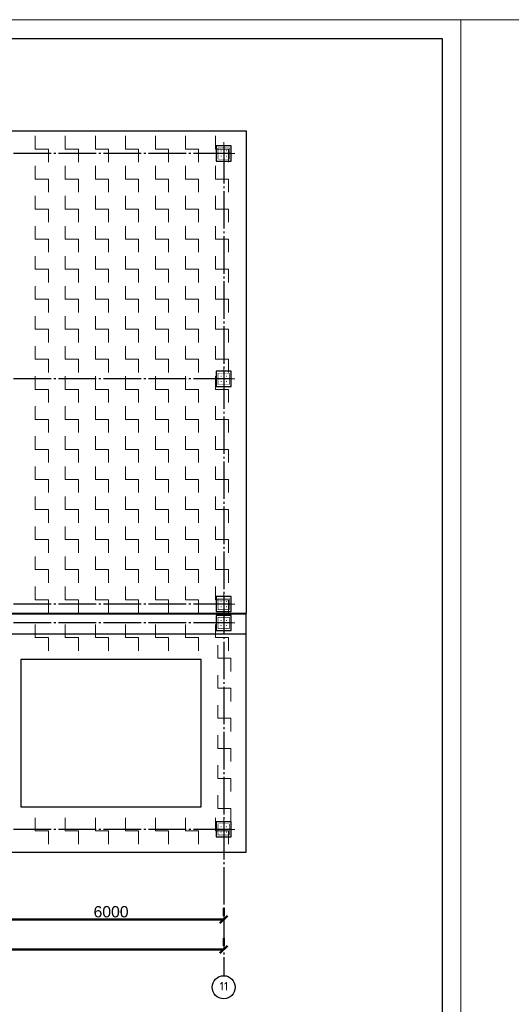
# Model space of a CAD drawing. Header units: millimetres. Extents: x -33345 to 4712671, y -3392 to 121473.
# Tile 159 of 256: x 886333 to 899429, y 60283 to 86501. Entities that reach past the tile are written whole.
import ezdxf

# ---------------------------------------------------------------- set-up
doc = ezdxf.new("R2010")
doc.units = ezdxf.units.MM
doc.linetypes.add('CENTER2', pattern=[28.575, 19.05, -3.175, 3.175, -3.175])
doc.linetypes.add('ГОСТ 2.303 5', pattern=[24, 20, -1.5, 1, -1.5])
doc.layers.add('00-Axes', color=1, linetype='CENTER2')
doc.layers.add('Lina', color=7, linetype='Continuous', lineweight=20)
doc.layers.add('КЖ Текст', color=250, linetype='Continuous', lineweight=15)
doc.styles.add('ISO', font='isocpeui.ttf')
doc.styles.add('ISOCPEUR_1.00', font='isocpeui.ttf')
doc.styles.get("Standard").update_dxf_attribs({"font": 'arial.ttf'})
doc.styles.add('X-U-RW-01$0$StyleROMANS', font='GOTHIC.TTF')
doc.dimstyles.new('ISO-25$0', dxfattribs={"dimtxt": 300, "dimasz": 200, "dimexe": 100, "dimexo": 300, "dimgap": 50, "dimtad": 1, "dimdec": 0, "dimtxsty": 'Standard', "dimblk": 'OBLIQUE', "dimcen": 250, "dimadec": 0, "dimazin": 0, "dimtfac": 1, "dimtdec": 0, "dimtmove": 0, "dimatfit": 3, "dimldrblk": 'OBLIQUE', "dimfxl": 1.25, "dimarcsym": 0})

# ---------------------------------------------------------------- blocks, each defined once
blk = doc.blocks.new('awe4tD')
at = {"layer": 'Lina', "ltscale": 10}
blk.add_lwpolyline([(-44239015, 22734378), (-44314815, 22734378), (-44314815, 22776378), (-44239015, 22776378)], close=True, dxfattribs=at)
at = {"layer": 'Lina', "lineweight": 30, "ltscale": 10}
blk.add_lwpolyline([(-44239515, 22734878), (-44312815, 22734878), (-44312815, 22775878), (-44239515, 22775878)], close=True, dxfattribs=at)
blk = doc.blocks.new('_Oblique')
at = {"color": 0, "linetype": 'ByBlock', "lineweight": -2}
blk.add_line((-0.5, -0.5), (0.5, 0.5), dxfattribs=at)
blk = doc.blocks.new('*D275')
at = {"color": 0, "lineweight": -2, "transparency": 16777216}
for p, q in [((36127, -4026), (36127, -4226)), ((42127, -4026), (42127, -4226)), ((36127, -4326), (42127, -4326))]:
    blk.add_line(p, q, dxfattribs=at)
at = {"layer": 'Defpoints', "color": 0, "lineweight": 30, "transparency": 16777216}
for p in [(36127, -4326), (42127, -4326), (42127, -4326)]:
    blk.add_point(p, dxfattribs=at)
at = {"color": 0, "lineweight": -2, "transparency": 16777216, "xscale": 200, "yscale": 200, "zscale": 200, "rotation": 180}
blk.add_blockref('_Oblique', (36127, -4326), dxfattribs=at)
at = {"color": 0, "lineweight": -2, "transparency": 16777216, "xscale": 200, "yscale": 200, "zscale": 200}
blk.add_blockref('_Oblique', (42127, -4326), dxfattribs=at)
at = {"color": 0, "lineweight": 0, "transparency": 16777216, "insert": (39127, -4123), "char_height": 300, "attachment_point": 5}
blk.add_mtext('6000', dxfattribs=at)
blk = doc.blocks.new('*D276')
at = {"color": 0, "lineweight": -2, "transparency": 16777216}
for p, q in [((-17273, -4826), (-17273, -5026)), ((42127, -4826), (42127, -5026)), ((42127, -5126), (-17273, -5126))]:
    blk.add_line(p, q, dxfattribs=at)
at = {"layer": 'Defpoints', "color": 0, "lineweight": 30, "transparency": 16777216}
for p in [(-17273, -5126), (-17273, -5126), (42127, -5126)]:
    blk.add_point(p, dxfattribs=at)
at = {"color": 0, "lineweight": -2, "transparency": 16777216, "xscale": 200, "yscale": 200, "zscale": 200, "rotation": 180}
blk.add_blockref('_Oblique', (-17273, -5126), dxfattribs=at)
at = {"color": 0, "lineweight": -2, "transparency": 16777216, "xscale": 200, "yscale": 200, "zscale": 200}
blk.add_blockref('_Oblique', (42127, -5126), dxfattribs=at)
at = {"color": 0, "lineweight": 0, "transparency": 16777216, "insert": (12427, -4923), "char_height": 300, "attachment_point": 5}
blk.add_mtext('59400', dxfattribs=at)
blk = doc.blocks.new('column')
at = {"lineweight": 0}
for points in [[(-68, 56, -1), (-68, 86, -1)], [(68, 56, 1), (68, 86, 1)], [(-68, -56, 1), (-68, -86, 1)], [(68, -56, -1), (68, -86, -1)]]:
    blk.add_hatch(color=0, dxfattribs=at).paths.add_polyline_path(points)
at = {"color": 0, "lineweight": 0}
for p, q in [((0, 300), (0, -300)), ((300, 0), (-300, 0))]:
    blk.add_line(p, q, dxfattribs=at)
at = {"lineweight": 30}
blk.add_lwpolyline([(-200, 200), (200, 200), (200, -200), (-200, -200)], close=True, dxfattribs=at)
at = {"color": 0, "lineweight": 0, "const_width": 15}
blk.add_lwpolyline([(150, -150), (150, 150), (-150, 150), (-150, -150)], close=True, dxfattribs=at)
blk = doc.blocks.new('gfffggfsre')
at = {"layer": '00-Axes', "color": 251, "linetype": 'ГОСТ 2.303 5', "ltscale": 50, "true_color": 0x636466}
for points in [[(42127, 16269.4), (42127, -5825.8)], [(42327, 16069.4), (-21034.5, 16069.4)], [(42327, 10069.4), (-21034.5, 10069.4)], [(42327, 4069.4), (-21034.5, 4069.4)], [(42327, 3569.4), (-20533.9, 3569.4), (-20643.6, 3457.5), (-21034.5, 3457.5)], [(42327, -1930.6), (-21034.5, -1930.6)]]:
    blk.add_lwpolyline(points, dxfattribs=at)
at = {"layer": '00-Axes', "color": 219, "linetype": 'ByBlock', "ltscale": 100, "true_color": 0x642165}
blk.add_circle((42127, -6131.8), 306, dxfattribs=at)
at = {"layer": '00-Axes', "color": 219, "linetype": 'ByBlock', "ltscale": 100, "true_color": 0x642165, "insert": (41745.8, -5991.9), "char_height": 226.059, "attachment_point": 1, "style": 'ISOCPEUR_1.00'}
blk.add_mtext_dynamic_manual_height_columns('\\pxqc;{\\fISOCPEUR|b0|i0|c204|p34;11}', width=772.479, gutter_width=706.4, heights=[0], dxfattribs=at)
at = {"color": 18, "lineweight": 0, "true_color": 0x000000}
for base, p1, p2, picture, middle in [((42127, -4325.8), (36127, -4325.8), (42127, -4325.8), '*D275', (39127, -4122.6)), ((-17273, -5125.8), (42127, -5125.8), (-17273, -5125.8), '*D276', (12427, -4922.6))]:
    dim = blk.add_linear_dim(base=base, p1=p1, p2=p2, dimstyle='ISO-25$0', dxfattribs=at)
    dim.commit()
    dim.dimension.update_dxf_attribs({"geometry": picture, "text_midpoint": middle})

msp = doc.modelspace()

# ---------------------------------------------------------------- linework, layer by layer
at = {"color": 5, "lineweight": 30, "ltscale": 10}
for points in [[(831767.569, 70688.227), (831767.569, 83538.227), (892367.569, 83538.227), (892367.569, 70688.227)], [(892367.569, 70668.227), (868767.569, 70668.227), (868767.569, 67738.227), (868767.569, 67738.227), (868767.569, 64338.227), (892367.569, 64338.227)], [(891167.569, 69468.227), (886367.569, 69468.227), (886367.569, 65538.227), (891167.569, 65538.227)]]:
    msp.add_lwpolyline(points, close=True, dxfattribs=at)
at = {"color": 5, "lineweight": 0, "ltscale": 10}
for points in [[(886749.249, 83407.402), (886749.249, 83057.402), (887099.249, 83057.402), (887099.249, 82707.402)], [(887549.249, 83407.402), (887549.249, 83057.402), (887899.249, 83057.402), (887899.249, 82707.402)], [(888349.249, 83407.402), (888349.249, 83057.402), (888699.249, 83057.402), (888699.249, 82707.402)], [(889149.249, 83407.402), (889149.249, 83057.402), (889499.249, 83057.402), (889499.249, 82707.402)], [(889949.249, 83407.402), (889949.249, 83057.402), (890299.249, 83057.402), (890299.249, 82707.402)], [(890749.249, 83407.402), (890749.249, 83057.402), (891099.249, 83057.402), (891099.249, 82707.402)], [(891549.249, 83407.402), (891549.249, 83057.402), (891899.249, 83057.402), (891899.249, 82707.402)], [(886749.249, 82607.402), (886749.249, 82257.402), (887099.249, 82257.402), (887099.249, 81907.402)], [(887549.249, 82607.402), (887549.249, 82257.402), (887899.249, 82257.402), (887899.249, 81907.402)], [(888349.249, 82607.402), (888349.249, 82257.402), (888699.249, 82257.402), (888699.249, 81907.402)], [(889149.249, 82607.402), (889149.249, 82257.402), (889499.249, 82257.402), (889499.249, 81907.402)], [(889949.249, 82607.402), (889949.249, 82257.402), (890299.249, 82257.402), (890299.249, 81907.402)], [(890749.249, 82607.402), (890749.249, 82257.402), (891099.249, 82257.402), (891099.249, 81907.402)], [(891549.249, 82607.402), (891549.249, 82257.402), (891899.249, 82257.402), (891899.249, 81907.402)], [(886749.249, 81807.402), (886749.249, 81457.402), (887099.249, 81457.402), (887099.249, 81107.402)], [(887549.249, 81807.402), (887549.249, 81457.402), (887899.249, 81457.402), (887899.249, 81107.402)], [(888349.249, 81807.402), (888349.249, 81457.402), (888699.249, 81457.402), (888699.249, 81107.402)], [(889149.249, 81807.402), (889149.249, 81457.402), (889499.249, 81457.402), (889499.249, 81107.402)], [(889949.249, 81807.402), (889949.249, 81457.402), (890299.249, 81457.402), (890299.249, 81107.402)], [(890749.249, 81807.402), (890749.249, 81457.402), (891099.249, 81457.402), (891099.249, 81107.402)], [(891549.249, 81807.402), (891549.249, 81457.402), (891899.249, 81457.402), (891899.249, 81107.402)], [(886749.249, 81007.402), (886749.249, 80657.402), (887099.249, 80657.402), (887099.249, 80307.402)], [(887549.249, 81007.402), (887549.249, 80657.402), (887899.249, 80657.402), (887899.249, 80307.402)], [(888349.249, 81007.402), (888349.249, 80657.402), (888699.249, 80657.402), (888699.249, 80307.402)], [(889149.249, 81007.402), (889149.249, 80657.402), (889499.249, 80657.402), (889499.249, 80307.402)], [(889949.249, 81007.402), (889949.249, 80657.402), (890299.249, 80657.402), (890299.249, 80307.402)], [(890749.249, 81007.402), (890749.249, 80657.402), (891099.249, 80657.402), (891099.249, 80307.402)], [(891549.249, 81007.402), (891549.249, 80657.402), (891899.249, 80657.402), (891899.249, 80307.402)], [(886749.249, 80207.402), (886749.249, 79857.402), (887099.249, 79857.402), (887099.249, 79507.402)], [(887549.249, 80207.402), (887549.249, 79857.402), (887899.249, 79857.402), (887899.249, 79507.402)], [(888349.249, 80207.402), (888349.249, 79857.402), (888699.249, 79857.402), (888699.249, 79507.402)], [(889149.249, 80207.402), (889149.249, 79857.402), (889499.249, 79857.402), (889499.249, 79507.402)], [(889949.249, 80207.402), (889949.249, 79857.402), (890299.249, 79857.402), (890299.249, 79507.402)], [(890749.249, 80207.402), (890749.249, 79857.402), (891099.249, 79857.402), (891099.249, 79507.402)], [(891549.249, 80207.402), (891549.249, 79857.402), (891899.249, 79857.402), (891899.249, 79507.402)], [(886749.249, 79407.402), (886749.249, 79057.402), (887099.249, 79057.402), (887099.249, 78707.402)], [(887549.249, 79407.402), (887549.249, 79057.402), (887899.249, 79057.402), (887899.249, 78707.402)], [(888349.249, 79407.402), (888349.249, 79057.402), (888699.249, 79057.402), (888699.249, 78707.402)], [(889149.249, 79407.402), (889149.249, 79057.402), (889499.249, 79057.402), (889499.249, 78707.402)], [(889949.249, 79407.402), (889949.249, 79057.402), (890299.249, 79057.402), (890299.249, 78707.402)], [(890749.249, 79407.402), (890749.249, 79057.402), (891099.249, 79057.402), (891099.249, 78707.402)], [(891549.249, 79407.402), (891549.249, 79057.402), (891899.249, 79057.402), (891899.249, 78707.402)], [(886749.249, 78607.402), (886749.249, 78257.402), (887099.249, 78257.402), (887099.249, 77907.402)], [(887549.249, 78607.402), (887549.249, 78257.402), (887899.249, 78257.402), (887899.249, 77907.402)], [(888349.249, 78607.402), (888349.249, 78257.402), (888699.249, 78257.402), (888699.249, 77907.402)], [(889149.249, 78607.402), (889149.249, 78257.402), (889499.249, 78257.402), (889499.249, 77907.402)], [(889949.249, 78607.402), (889949.249, 78257.402), (890299.249, 78257.402), (890299.249, 77907.402)], [(890749.249, 78607.402), (890749.249, 78257.402), (891099.249, 78257.402), (891099.249, 77907.402)], [(891549.249, 78607.402), (891549.249, 78257.402), (891899.249, 78257.402), (891899.249, 77907.402)], [(886749.249, 77807.402), (886749.249, 77457.402), (887099.249, 77457.402), (887099.249, 77107.402)], [(887549.249, 77807.402), (887549.249, 77457.402), (887899.249, 77457.402), (887899.249, 77107.402)], [(888349.249, 77807.402), (888349.249, 77457.402), (888699.249, 77457.402), (888699.249, 77107.402)], [(889149.249, 77807.402), (889149.249, 77457.402), (889499.249, 77457.402), (889499.249, 77107.402)], [(889949.249, 77807.402), (889949.249, 77457.402), (890299.249, 77457.402), (890299.249, 77107.402)], [(890749.249, 77807.402), (890749.249, 77457.402), (891099.249, 77457.402), (891099.249, 77107.402)], [(891549.249, 77807.402), (891549.249, 77457.402), (891899.249, 77457.402), (891899.249, 77107.402)], [(886749.249, 77007.402), (886749.249, 76657.402), (887099.249, 76657.402), (887099.249, 76307.402)], [(887549.249, 77007.402), (887549.249, 76657.402), (887899.249, 76657.402), (887899.249, 76307.402)], [(888349.249, 77007.402), (888349.249, 76657.402), (888699.249, 76657.402), (888699.249, 76307.402)], [(889149.249, 77007.402), (889149.249, 76657.402), (889499.249, 76657.402), (889499.249, 76307.402)], [(889949.249, 77007.402), (889949.249, 76657.402), (890299.249, 76657.402), (890299.249, 76307.402)], [(890749.249, 77007.402), (890749.249, 76657.402), (891099.249, 76657.402), (891099.249, 76307.402)], [(891549.249, 77007.402), (891549.249, 76657.402), (891899.249, 76657.402), (891899.249, 76307.402)], [(886749.249, 76207.402), (886749.249, 75857.402), (887099.249, 75857.402), (887099.249, 75507.402)], [(887549.249, 76207.402), (887549.249, 75857.402), (887899.249, 75857.402), (887899.249, 75507.402)], [(888349.249, 76207.402), (888349.249, 75857.402), (888699.249, 75857.402), (888699.249, 75507.402)], [(889149.249, 76207.402), (889149.249, 75857.402), (889499.249, 75857.402), (889499.249, 75507.402)], [(889949.249, 76207.402), (889949.249, 75857.402), (890299.249, 75857.402), (890299.249, 75507.402)], [(890749.249, 76207.402), (890749.249, 75857.402), (891099.249, 75857.402), (891099.249, 75507.402)], [(891549.249, 76207.402), (891549.249, 75857.402), (891899.249, 75857.402), (891899.249, 75507.402)], [(886749.249, 75407.402), (886749.249, 75057.402), (887099.249, 75057.402), (887099.249, 74707.402)], [(887549.249, 75407.402), (887549.249, 75057.402), (887899.249, 75057.402), (887899.249, 74707.402)], [(888349.249, 75407.402), (888349.249, 75057.402), (888699.249, 75057.402), (888699.249, 74707.402)], [(889149.249, 75407.402), (889149.249, 75057.402), (889499.249, 75057.402), (889499.249, 74707.402)], [(889949.249, 75407.402), (889949.249, 75057.402), (890299.249, 75057.402), (890299.249, 74707.402)], [(890749.249, 75407.402), (890749.249, 75057.402), (891099.249, 75057.402), (891099.249, 74707.402)], [(891549.249, 75407.402), (891549.249, 75057.402), (891899.249, 75057.402), (891899.249, 74707.402)], [(886749.249, 74607.402), (886749.249, 74257.402), (887099.249, 74257.402), (887099.249, 73907.402)], [(886749.249, 74607.402), (886749.249, 74257.402), (887099.249, 74257.402), (887099.249, 73907.402)], [(887549.249, 74607.402), (887549.249, 74257.402), (887899.249, 74257.402), (887899.249, 73907.402)], [(887549.249, 74607.402), (887549.249, 74257.402), (887899.249, 74257.402), (887899.249, 73907.402)], [(888349.249, 74607.402), (888349.249, 74257.402), (888699.249, 74257.402), (888699.249, 73907.402)], [(888349.249, 74607.402), (888349.249, 74257.402), (888699.249, 74257.402), (888699.249, 73907.402)], [(889149.249, 74607.402), (889149.249, 74257.402), (889499.249, 74257.402), (889499.249, 73907.402)], [(889149.249, 74607.402), (889149.249, 74257.402), (889499.249, 74257.402), (889499.249, 73907.402)], [(889949.249, 74607.402), (889949.249, 74257.402), (890299.249, 74257.402), (890299.249, 73907.402)], [(889949.249, 74607.402), (889949.249, 74257.402), (890299.249, 74257.402), (890299.249, 73907.402)], [(890749.249, 74607.402), (890749.249, 74257.402), (891099.249, 74257.402), (891099.249, 73907.402)], [(890749.249, 74607.402), (890749.249, 74257.402), (891099.249, 74257.402), (891099.249, 73907.402)], [(891549.249, 74607.402), (891549.249, 74257.402), (891899.249, 74257.402), (891899.249, 73907.402)], [(891549.249, 74607.402), (891549.249, 74257.402), (891899.249, 74257.402), (891899.249, 73907.402)], [(886749.249, 73807.402), (886749.249, 73457.402), (887099.249, 73457.402), (887099.249, 73107.402)], [(887549.249, 73807.402), (887549.249, 73457.402), (887899.249, 73457.402), (887899.249, 73107.402)], [(888349.249, 73807.402), (888349.249, 73457.402), (888699.249, 73457.402), (888699.249, 73107.402)], [(889149.249, 73807.402), (889149.249, 73457.402), (889499.249, 73457.402), (889499.249, 73107.402)], [(889949.249, 73807.402), (889949.249, 73457.402), (890299.249, 73457.402), (890299.249, 73107.402)], [(890749.249, 73807.402), (890749.249, 73457.402), (891099.249, 73457.402), (891099.249, 73107.402)], [(891549.249, 73807.402), (891549.249, 73457.402), (891899.249, 73457.402), (891899.249, 73107.402)], [(886749.249, 73007.402), (886749.249, 72657.402), (887099.249, 72657.402), (887099.249, 72307.402)], [(887549.249, 73007.402), (887549.249, 72657.402), (887899.249, 72657.402), (887899.249, 72307.402)], [(888349.249, 73007.402), (888349.249, 72657.402), (888699.249, 72657.402), (888699.249, 72307.402)], [(889149.249, 73007.402), (889149.249, 72657.402), (889499.249, 72657.402), (889499.249, 72307.402)], [(889949.249, 73007.402), (889949.249, 72657.402), (890299.249, 72657.402), (890299.249, 72307.402)], [(890749.249, 73007.402), (890749.249, 72657.402), (891099.249, 72657.402), (891099.249, 72307.402)], [(891549.249, 73007.402), (891549.249, 72657.402), (891899.249, 72657.402), (891899.249, 72307.402)], [(886749.249, 72207.402), (886749.249, 71857.402), (887099.249, 71857.402), (887099.249, 71507.402)], [(887549.249, 72207.402), (887549.249, 71857.402), (887899.249, 71857.402), (887899.249, 71507.402)], [(888349.249, 72207.402), (888349.249, 71857.402), (888699.249, 71857.402), (888699.249, 71507.402)], [(889149.249, 72207.402), (889149.249, 71857.402), (889499.249, 71857.402), (889499.249, 71507.402)], [(889949.249, 72207.402), (889949.249, 71857.402), (890299.249, 71857.402), (890299.249, 71507.402)], [(890749.249, 72207.402), (890749.249, 71857.402), (891099.249, 71857.402), (891099.249, 71507.402)], [(891549.249, 72207.402), (891549.249, 71857.402), (891899.249, 71857.402), (891899.249, 71507.402)], [(886749.249, 71407.402), (886749.249, 71057.402), (887099.249, 71057.402), (887099.249, 70707.402)], [(887549.249, 71407.402), (887549.249, 71057.402), (887899.249, 71057.402), (887899.249, 70707.402)], [(888349.249, 71407.402), (888349.249, 71057.402), (888699.249, 71057.402), (888699.249, 70707.402)], [(889149.249, 71407.402), (889149.249, 71057.402), (889499.249, 71057.402), (889499.249, 70707.402)], [(889949.249, 71407.402), (889949.249, 71057.402), (890299.249, 71057.402), (890299.249, 70707.402)], [(890749.249, 71407.402), (890749.249, 71057.402), (891099.249, 71057.402), (891099.249, 70707.402)], [(891549.249, 71407.402), (891549.249, 71057.402), (891899.249, 71057.402), (891899.249, 70707.402)], [(886749.249, 70396.212), (886749.249, 70046.212), (887099.249, 70046.212), (887099.249, 69696.212)], [(887549.249, 70396.212), (887549.249, 70046.212), (887899.249, 70046.212), (887899.249, 69696.212)], [(888349.249, 70396.212), (888349.249, 70046.212), (888699.249, 70046.212), (888699.249, 69696.212)], [(889149.249, 70396.212), (889149.249, 70046.212), (889499.249, 70046.212), (889499.249, 69696.212)], [(889949.249, 70396.212), (889949.249, 70046.212), (890299.249, 70046.212), (890299.249, 69696.212)], [(890749.249, 70396.212), (890749.249, 70046.212), (891099.249, 70046.212), (891099.249, 69696.212)], [(891549.249, 70396.212), (891549.249, 70046.212), (891899.249, 70046.212), (891899.249, 69696.212)], [(891609.042, 69848.629), (891609.042, 69498.629), (891959.042, 69498.629), (891959.042, 69148.629)], [(891609.042, 69048.629), (891609.042, 68698.629), (891959.042, 68698.629), (891959.042, 68348.629)], [(891609.042, 69048.629), (891609.042, 68698.629), (891959.042, 68698.629), (891959.042, 68348.629)], [(891609.042, 68248.629), (891609.042, 67898.629), (891959.042, 67898.629), (891959.042, 67548.629)], [(891609.042, 67448.629), (891609.042, 67098.629), (891959.042, 67098.629), (891959.042, 66748.629)], [(891609.042, 66648.629), (891609.042, 66298.629), (891959.042, 66298.629), (891959.042, 65948.629)], [(891609.042, 65848.629), (891609.042, 65498.629), (891959.042, 65498.629), (891959.042, 65148.629)], [(886749.249, 65250.147), (886749.249, 64900.147), (887099.249, 64900.147), (887099.249, 64550.147)], [(887549.249, 65250.147), (887549.249, 64900.147), (887899.249, 64900.147), (887899.249, 64550.147)], [(888349.249, 65250.147), (888349.249, 64900.147), (888699.249, 64900.147), (888699.249, 64550.147)], [(889149.249, 65250.147), (889149.249, 64900.147), (889499.249, 64900.147), (889499.249, 64550.147)], [(889949.249, 65250.147), (889949.249, 64900.147), (890299.249, 64900.147), (890299.249, 64550.147)], [(890749.249, 65250.147), (890749.249, 64900.147), (891099.249, 64900.147), (891099.249, 64550.147)], [(891549.249, 65250.147), (891549.249, 64900.147), (891899.249, 64900.147), (891899.249, 64550.147)]]:
    msp.add_lwpolyline(points, dxfattribs=at)
at = {"color": 1, "lineweight": 30, "ltscale": 100}
msp.add_lwpolyline([(892367.569, 70141.121), (868767.569, 70141.121)], dxfattribs=at)

# ---------------------------------------------------------------- block references
for p in [(45137103.28, -22689876.566), (45212903.28, -22689876.566)]:
    msp.add_blockref('awe4tD', p)
at = {"color": 244, "lineweight": 50, "true_color": 0x991b1e}
msp.add_blockref('gfffggfsre', (849640.605, 66868.82), dxfattribs=at)
at = {"xscale": -1, "rotation": 270}
for p in [(891767.569, 82938.227), (891767.569, 76938.227), (891767.569, 70938.227), (891767.569, 70438.227), (891767.569, 64938.227)]:
    msp.add_blockref('column', p, dxfattribs=at)

# ---------------------------------------------------------------- texts
at = {"insert": (351439.431, 62275.551), "char_height": 500, "width": 9875.6458, "attachment_point": 1, "style": 'ISO'}
msp.add_mtext('\\pi4343.31532;{\\LА-А\\P\\pi0;Армирование приямка. M 1:20}', dxfattribs=at)
at = {"layer": 'КЖ Текст', "color": 0, "insert": (830207.795, 51638.146), "char_height": 300, "width": 9524.17303, "attachment_point": 5, "style": 'X-U-RW-01$0$StyleROMANS'}
msp.add_mtext('\\pi-588.87,l600,t600;1.^IДанный лист читать совместно с л. \\P2.^IВязку поперечных стержней (хомутов) во всех пересечениях с рабочей арматурой проводить отожжённой стальной проволокой диаметром 0.8-1.2мм. \\P3.^IКонцы поперечных стержней (хомутов) заводить в тело бетона на длину не менее 50мм.\\P4.^IКонцы продольных стержней заанкеровать в торцевые колонны на длину 40d (d-длина арматурного стержня).\\P5.^IМарка стали для арматуры АIII и АI должно быть 25Г2С или 35ГС по ГОСТ 14098-91\\P{\\A1;\\C256;6.^IПосле распалубливания боковые и верхние поверхности фундамента, соприкасающиеся с грунтом, обклеить полиизолом выступающими снизу фундамента. }', dxfattribs=at)

doc.saveas('drawing.dxf')
